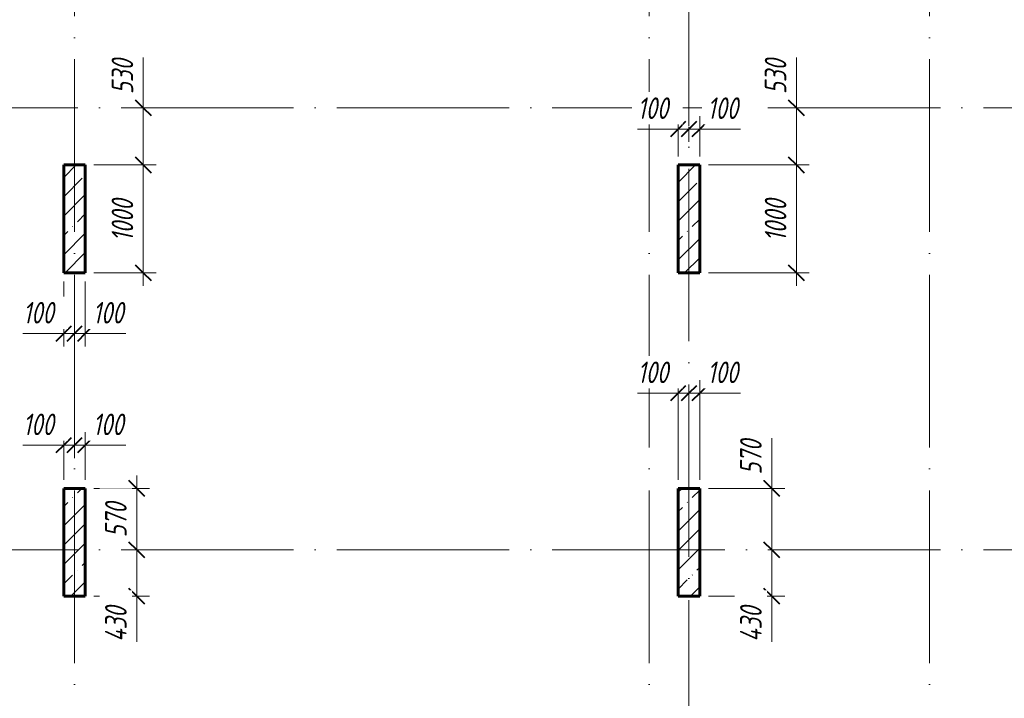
# Model space of a CAD drawing. Header units: millimetres. Extents: x 6092 to 73550, y -4371 to 20491.
# Tile 6 of 24: x 21792 to 30925, y 1923 to 8218. Entities that reach past the tile are written whole.
import ezdxf

# ---------------------------------------------------------------- set-up
doc = ezdxf.new("R2010")
doc.units = ezdxf.units.MM
doc.linetypes.add('ADSK_Линия сетки', pattern=[2000, 1600, -200, 0, -200])
for name, color, linetype, lineweight in [('A-____-____-DIMS', 211, 'Continuous', 9), ('A-____-____-DIMS-80', 211, 'Continuous', 9), ('S-COLS-____-MCUT', 52, 'Continuous', 40), ('S-COLS-____-OTLN', 52, 'Continuous', 18), ('S-GRID-____-OTLN', 1, 'Continuous', 9)]:
    doc.layers.add(name, color=color, linetype=linetype, lineweight=lineweight)
doc.styles.add('GOST Common_I_1', font='GOST_Common Italic.ttf', dxfattribs={"width": 0.8, "height": 200})
doc.dimstyles.new('ADSK_Округление_5мм__Узкий_', dxfattribs={"dimscale": 304.8, "dimtxt": 0.659918, "dimasz": 0.472441, "dimexe": 0.393701, "dimexo": 0.000861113, "dimgap": 0.104987, "dimtad": 1, "dimdec": 0, "dimlfac": 304.8, "dimrnd": 5, "dimdsep": 46, "dimtxsty": 'GOST Common_I_1', "dimblk1": 'OBLIQUE', "dimblk2": 'OBLIQUE', "dimsah": 1, "dimcen": 0.09, "dimdle": 0.393701, "dimazin": 0, "dimtfac": 1, "dimtdec": 4, "dimtix": 1, "dimtmove": 1, "dimatfit": 3, "dimfxl": 1, "dimtvp": 1, "dimtfill": 1, "dimtolj": 1, "dimtzin": 0, "dimlwd": 20, "dimlwe": 20, "dimarcsym": 2})
doc.dimstyles.new('ADSK_Округление_5мм__Узкий__1', dxfattribs={"dimscale": 304.8, "dimtxt": 0.659918, "dimasz": 0.472441, "dimexe": 0.393701, "dimexo": 0.000861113, "dimgap": 0.104987, "dimtad": 1, "dimdec": 0, "dimlfac": 304.8, "dimrnd": 5, "dimdsep": 46, "dimtxsty": 'GOST Common_I_1', "dimblk1": 'OBLIQUE', "dimblk2": 'OBLIQUE', "dimsah": 1, "dimcen": 0.09, "dimdle": 0.393701, "dimazin": 0, "dimtfac": 1, "dimtdec": 4, "dimtix": 1, "dimtmove": 0, "dimatfit": 3, "dimfxl": 1, "dimtvp": 1, "dimtfill": 1, "dimtolj": 1, "dimtzin": 0, "dimlwd": 20, "dimlwe": 20, "dimarcsym": 2})
pattern_1 = [(45, (16130.72, 8588.57), (-179.605, 179.605), []), (45, (16310.33, 8588.57), (-179.605, 179.605), [317.5, -63.5, 2.682, -60.818])]

# ---------------------------------------------------------------- blocks, each defined once
blk = doc.blocks.new('DIMBLOCK177-КЖ1_ПЭ_ВЭ3_Опалубка_Пилоны')
at = {"layer": 'A-____-____-DIMS-80', "lineweight": 40}
for p, q in [((22877.5, 3870), (22805.5, 3942)), ((22877.5, 3870), (22949.5, 3798)), ((22877.5, 3300), (22805.5, 3372)), ((22877.5, 3300), (22949.5, 3228))]:
    blk.add_line(p, q, dxfattribs=at)
at = {"layer": 'A-____-____-DIMS-80', "lineweight": 20}
for p, q in [((22877.5, 3990), (22877.5, 3300)), ((22877.5, 3870), (22480, 3870)), ((22877.5, 3870), (22997.5, 3870)), ((22877.5, 3300), (22757.5, 3300)), ((22877.5, 3300), (22899.3, 3300))]:
    blk.add_line(p, q, dxfattribs=at)
at = {"layer": 'A-____-____-DIMS-80', "color": 0, "lineweight": 20, "insert": (22584.1, 3416.2), "char_height": 200, "width": 405.013, "attachment_point": 1, "rotation": 90, "line_spacing_factor": 1.022761, "style": 'GOST Common_I_1', "bg_fill": 3, "box_fill_scale": 1.25, "bg_fill_color": 256, "bg_fill_true_color": 13158600, "bg_fill_transparency": 0}
blk.add_mtext('570', dxfattribs=at)
blk = doc.blocks.new('_Oblique')
at = {"color": 0, "linetype": 'ByBlock', "lineweight": -2}
blk.add_line((-0.5, -0.5), (0.5, 0.5), dxfattribs=at)
blk = doc.blocks.new('DIMBLOCK178-КЖ1_ПЭ_ВЭ3_Опалубка_Пилоны')
at = {"layer": 'A-____-____-DIMS-80', "lineweight": 20}
for p, q in [((22877.5, 3300), (22757.5, 3300)), ((22877.5, 3300), (22877.5, 2750)), ((22877.5, 3300), (22899.3, 3300)), ((22877.5, 2842.8), (22877.5, 3085)), ((22877.5, 2870), (22480, 2870)), ((22877.5, 2870), (22997.5, 2870)), ((22877.5, 2448.2), (22877.5, 2842.8))]:
    blk.add_line(p, q, dxfattribs=at)
at = {"layer": 'A-____-____-DIMS-80', "lineweight": 40}
for p, q in [((22877.5, 3300), (22805.5, 3372)), ((22877.5, 3300), (22949.5, 3228)), ((22877.5, 2870), (22805.5, 2942)), ((22877.5, 2870), (22949.5, 2798))]:
    blk.add_line(p, q, dxfattribs=at)
at = {"layer": 'A-____-____-DIMS-80', "color": 0, "lineweight": 20, "insert": (22584.1, 2448.2), "char_height": 200, "width": 425.469, "attachment_point": 1, "rotation": 90, "line_spacing_factor": 1.022761, "style": 'GOST Common_I_1', "bg_fill": 3, "box_fill_scale": 1.25, "bg_fill_color": 256, "bg_fill_true_color": 13158600, "bg_fill_transparency": 0}
blk.add_mtext('430', dxfattribs=at)
blk = doc.blocks.new('DIMBLOCK179-КЖ1_ПЭ_ВЭ3_Опалубка_Пилоны')
at = {"layer": 'A-____-____-DIMS-80', "lineweight": 20}
for p, q in [((22200, 4270.6), (22200, 4390.6)), ((21822.7, 4270.6), (22169.6, 4270.6)), ((22080, 4270.6), (22300, 4270.6)), ((22169.6, 4270.6), (22250, 4270.6)), ((22200, 4270.6), (22200, 3950)), ((22300, 4270.6), (22300, 4292.5)), ((22300, 4270.6), (22300, 4150.6))]:
    blk.add_line(p, q, dxfattribs=at)
at = {"layer": 'A-____-____-DIMS-80', "lineweight": 40}
for p, q in [((22200, 4270.6), (22272, 4342.6)), ((22300, 4270.6), (22372, 4342.6)), ((22200, 4270.6), (22128, 4198.6)), ((22300, 4270.6), (22228, 4198.6))]:
    blk.add_line(p, q, dxfattribs=at)
at = {"layer": 'A-____-____-DIMS-80', "color": 0, "lineweight": 20, "insert": (21822.7, 4564), "char_height": 200, "width": 368.194, "attachment_point": 1, "line_spacing_factor": 1.022761, "style": 'GOST Common_I_1', "bg_fill": 3, "box_fill_scale": 1.25, "bg_fill_color": 256, "bg_fill_true_color": 13158600, "bg_fill_transparency": 0}
blk.add_mtext('100', dxfattribs=at)
blk = doc.blocks.new('DIMBLOCK180-КЖ1_ПЭ_ВЭ3_Опалубка_Пилоны')
at = {"layer": 'A-____-____-DIMS-80', "lineweight": 20}
for p, q in [((22400, 4270.6), (22400, 4390.6)), ((22300, 4270.6), (22300, 4292.5)), ((22300, 4270.6), (22520, 4270.6)), ((22300, 4270.6), (22300, 4150.6)), ((22430.4, 4270.6), (22350, 4270.6)), ((22400, 4270.6), (22400, 3950)), ((22777.3, 4270.6), (22430.4, 4270.6))]:
    blk.add_line(p, q, dxfattribs=at)
at = {"layer": 'A-____-____-DIMS-80', "lineweight": 40}
for p, q in [((22300, 4270.6), (22372, 4342.6)), ((22400, 4270.6), (22472, 4342.6)), ((22300, 4270.6), (22228, 4198.6)), ((22400, 4270.6), (22328, 4198.6))]:
    blk.add_line(p, q, dxfattribs=at)
at = {"layer": 'A-____-____-DIMS-80', "color": 0, "lineweight": 20, "insert": (22470.4, 4564), "char_height": 200, "width": 368.194, "attachment_point": 1, "line_spacing_factor": 1.022761, "style": 'GOST Common_I_1', "bg_fill": 3, "box_fill_scale": 1.25, "bg_fill_color": 256, "bg_fill_true_color": 13158600, "bg_fill_transparency": 0}
blk.add_mtext('100', dxfattribs=at)
blk = doc.blocks.new('DIMBLOCK196-КЖ1_ПЭ_ВЭ3_Опалубка_Пилоны')
at = {"layer": 'A-____-____-DIMS-80', "lineweight": 20}
for p, q in [((22938.2, 7865.8), (22938.2, 7488.2)), ((22938.2, 7520), (22938.2, 6870)), ((22938.2, 7400), (22818.2, 7400)), ((22938.2, 7488.2), (22938.2, 7135)), ((22938.2, 7400), (22960, 7400)), ((22938.2, 6870), (22480, 6870)), ((22938.2, 6870), (23058.2, 6870))]:
    blk.add_line(p, q, dxfattribs=at)
at = {"layer": 'A-____-____-DIMS-80', "lineweight": 40}
for p, q in [((22938.2, 7400), (22866.2, 7472)), ((22938.2, 7400), (23010.2, 7328)), ((22938.2, 6870), (22866.2, 6942)), ((22938.2, 6870), (23010.2, 6798))]:
    blk.add_line(p, q, dxfattribs=at)
at = {"layer": 'A-____-____-DIMS-80', "color": 0, "lineweight": 20, "insert": (22644.8, 7528.2), "char_height": 200, "width": 405.013, "attachment_point": 1, "rotation": 90, "line_spacing_factor": 1.022761, "style": 'GOST Common_I_1', "bg_fill": 3, "box_fill_scale": 1.25, "bg_fill_color": 256, "bg_fill_true_color": 13158600, "bg_fill_transparency": 0}
blk.add_mtext('530', dxfattribs=at)
blk = doc.blocks.new('DIMBLOCK197-КЖ1_ПЭ_ВЭ3_Опалубка_Пилоны')
at = {"layer": 'A-____-____-DIMS-80', "lineweight": 40}
for p, q in [((22938.2, 6870), (22866.2, 6942)), ((22938.2, 6870), (23010.2, 6798)), ((22938.2, 5870), (22866.2, 5942)), ((22938.2, 5870), (23010.2, 5798))]:
    blk.add_line(p, q, dxfattribs=at)
at = {"layer": 'A-____-____-DIMS-80', "lineweight": 20}
for p, q in [((22938.2, 6870), (22480, 6870)), ((22938.2, 6870), (22938.2, 5750)), ((22938.2, 6870), (23058.2, 6870)), ((22938.2, 5870), (22480, 5870)), ((22938.2, 5870), (23058.2, 5870))]:
    blk.add_line(p, q, dxfattribs=at)
at = {"layer": 'A-____-____-DIMS-80', "color": 0, "lineweight": 20, "insert": (22644.8, 6160.3), "char_height": 200, "width": 503.198, "attachment_point": 1, "rotation": 90, "line_spacing_factor": 1.022761, "style": 'GOST Common_I_1', "bg_fill": 3, "box_fill_scale": 1.25, "bg_fill_color": 256, "bg_fill_true_color": 13158600, "bg_fill_transparency": 0}
blk.add_mtext('1000', dxfattribs=at)
blk = doc.blocks.new('DIMBLOCK198-КЖ1_ПЭ_ВЭ3_Опалубка_Пилоны')
at = {"layer": 'A-____-____-DIMS-80', "lineweight": 20}
for p, q in [((22200, 5306.3), (22200, 5790)), ((21822.7, 5306.3), (22169.6, 5306.3)), ((22080, 5306.3), (22300, 5306.3)), ((22169.6, 5306.3), (22250, 5306.3)), ((22200, 5306.3), (22200, 5186.3)), ((22300, 5306.3), (22300, 5328.1)), ((22300, 5306.3), (22300, 5186.3))]:
    blk.add_line(p, q, dxfattribs=at)
at = {"layer": 'A-____-____-DIMS-80', "lineweight": 40}
for p, q in [((22200, 5306.3), (22128, 5234.3)), ((22200, 5306.3), (22272, 5378.3)), ((22300, 5306.3), (22228, 5234.3)), ((22300, 5306.3), (22372, 5378.3))]:
    blk.add_line(p, q, dxfattribs=at)
at = {"layer": 'A-____-____-DIMS-80', "color": 0, "lineweight": 20, "insert": (21822.7, 5599.6), "char_height": 200, "width": 368.194, "attachment_point": 1, "line_spacing_factor": 1.022761, "style": 'GOST Common_I_1', "bg_fill": 3, "box_fill_scale": 1.25, "bg_fill_color": 256, "bg_fill_true_color": 13158600, "bg_fill_transparency": 0}
blk.add_mtext('100', dxfattribs=at)
blk = doc.blocks.new('DIMBLOCK199-КЖ1_ПЭ_ВЭ3_Опалубка_Пилоны')
at = {"layer": 'A-____-____-DIMS-80', "lineweight": 20}
for p, q in [((22400, 5306.3), (22400, 5790)), ((22300, 5306.3), (22300, 5328.1)), ((22300, 5306.3), (22520, 5306.3)), ((22300, 5306.3), (22300, 5186.3)), ((22430.4, 5306.3), (22350, 5306.3)), ((22400, 5306.3), (22400, 5186.3)), ((22777.3, 5306.3), (22430.4, 5306.3))]:
    blk.add_line(p, q, dxfattribs=at)
at = {"layer": 'A-____-____-DIMS-80', "lineweight": 40}
for p, q in [((22300, 5306.3), (22228, 5234.3)), ((22300, 5306.3), (22372, 5378.3)), ((22400, 5306.3), (22328, 5234.3)), ((22400, 5306.3), (22472, 5378.3))]:
    blk.add_line(p, q, dxfattribs=at)
at = {"layer": 'A-____-____-DIMS-80', "color": 0, "lineweight": 20, "insert": (22470.4, 5599.6), "char_height": 200, "width": 368.194, "attachment_point": 1, "line_spacing_factor": 1.022761, "style": 'GOST Common_I_1', "bg_fill": 3, "box_fill_scale": 1.25, "bg_fill_color": 256, "bg_fill_true_color": 13158600, "bg_fill_transparency": 0}
blk.add_mtext('100', dxfattribs=at)
blk = doc.blocks.new('DIMBLOCK285-КЖ1_ПЭ_ВЭ3_Опалубка_Пилоны')
at = {"layer": 'A-____-____-DIMS-80', "lineweight": 20}
for p, q in [((27900, 7203.7), (27900, 7323.7)), ((28000, 7203.7), (28000, 7225.5)), ((27522.7, 7203.7), (27869.6, 7203.7)), ((27780, 7203.7), (28000, 7203.7)), ((27869.6, 7203.7), (27950, 7203.7)), ((27900, 7203.7), (27900, 6950)), ((28000, 7203.7), (28000, 7083.7))]:
    blk.add_line(p, q, dxfattribs=at)
at = {"layer": 'A-____-____-DIMS-80', "lineweight": 40}
for p, q in [((27900, 7203.7), (27972, 7275.7)), ((28000, 7203.7), (28072, 7275.7)), ((27900, 7203.7), (27828, 7131.7)), ((28000, 7203.7), (27928, 7131.7))]:
    blk.add_line(p, q, dxfattribs=at)
at = {"layer": 'A-____-____-DIMS-80', "color": 0, "lineweight": 20, "insert": (27522.7, 7497.1), "char_height": 200, "width": 368.194, "attachment_point": 1, "line_spacing_factor": 1.022761, "style": 'GOST Common_I_1', "bg_fill": 3, "box_fill_scale": 1.25, "bg_fill_color": 256, "bg_fill_true_color": 13158600, "bg_fill_transparency": 0}
blk.add_mtext('100', dxfattribs=at)
blk = doc.blocks.new('DIMBLOCK286-КЖ1_ПЭ_ВЭ3_Опалубка_Пилоны')
at = {"layer": 'A-____-____-DIMS-80', "lineweight": 20}
for p, q in [((28100, 7203.7), (28100, 7323.7)), ((28000, 7203.7), (28000, 7225.5)), ((28000, 7203.7), (28220, 7203.7)), ((28000, 7203.7), (28000, 7083.7)), ((28130.4, 7203.7), (28050, 7203.7)), ((28100, 7203.7), (28100, 6950)), ((28477.3, 7203.7), (28130.4, 7203.7))]:
    blk.add_line(p, q, dxfattribs=at)
at = {"layer": 'A-____-____-DIMS-80', "lineweight": 40}
for p, q in [((28000, 7203.7), (28072, 7275.7)), ((28100, 7203.7), (28172, 7275.7)), ((28000, 7203.7), (27928, 7131.7)), ((28100, 7203.7), (28028, 7131.7))]:
    blk.add_line(p, q, dxfattribs=at)
at = {"layer": 'A-____-____-DIMS-80', "color": 0, "lineweight": 20, "insert": (28170.4, 7497.1), "char_height": 200, "width": 368.194, "attachment_point": 1, "line_spacing_factor": 1.022761, "style": 'GOST Common_I_1', "bg_fill": 3, "box_fill_scale": 1.25, "bg_fill_color": 256, "bg_fill_true_color": 13158600, "bg_fill_transparency": 0}
blk.add_mtext('100', dxfattribs=at)
blk = doc.blocks.new('DIMBLOCK287-КЖ1_ПЭ_ВЭ3_Опалубка_Пилоны')
at = {"layer": 'A-____-____-DIMS-80', "lineweight": 20}
for p, q in [((28996.6, 7865.8), (28996.6, 7488.2)), ((28996.6, 7520), (28996.6, 6870)), ((28996.6, 7400), (28876.6, 7400)), ((28996.6, 7488.2), (28996.6, 7135)), ((28996.6, 7400), (29018.4, 7400)), ((28996.6, 6870), (28180, 6870)), ((28996.6, 6870), (29116.6, 6870))]:
    blk.add_line(p, q, dxfattribs=at)
at = {"layer": 'A-____-____-DIMS-80', "lineweight": 40}
for p, q in [((28996.6, 7400), (28924.6, 7472)), ((28996.6, 7400), (29068.6, 7328)), ((28996.6, 6870), (28924.6, 6942)), ((28996.6, 6870), (29068.6, 6798))]:
    blk.add_line(p, q, dxfattribs=at)
at = {"layer": 'A-____-____-DIMS-80', "color": 0, "lineweight": 20, "insert": (28703.3, 7528.2), "char_height": 200, "width": 405.013, "attachment_point": 1, "rotation": 90, "line_spacing_factor": 1.022761, "style": 'GOST Common_I_1', "bg_fill": 3, "box_fill_scale": 1.25, "bg_fill_color": 256, "bg_fill_true_color": 13158600, "bg_fill_transparency": 0}
blk.add_mtext('530', dxfattribs=at)
blk = doc.blocks.new('DIMBLOCK288-КЖ1_ПЭ_ВЭ3_Опалубка_Пилоны')
at = {"layer": 'A-____-____-DIMS-80', "lineweight": 40}
for p, q in [((28996.6, 6870), (28924.6, 6942)), ((28996.6, 6870), (29068.6, 6798)), ((28996.6, 5870), (28924.6, 5942)), ((28996.6, 5870), (29068.6, 5798))]:
    blk.add_line(p, q, dxfattribs=at)
at = {"layer": 'A-____-____-DIMS-80', "lineweight": 20}
for p, q in [((28996.6, 6870), (28180, 6870)), ((28996.6, 6870), (28996.6, 5750)), ((28996.6, 6870), (29116.6, 6870)), ((28996.6, 5870), (28180, 5870)), ((28996.6, 5870), (29116.6, 5870))]:
    blk.add_line(p, q, dxfattribs=at)
at = {"layer": 'A-____-____-DIMS-80', "color": 0, "lineweight": 20, "insert": (28703.3, 6160.3), "char_height": 200, "width": 503.198, "attachment_point": 1, "rotation": 90, "line_spacing_factor": 1.022761, "style": 'GOST Common_I_1', "bg_fill": 3, "box_fill_scale": 1.25, "bg_fill_color": 256, "bg_fill_true_color": 13158600, "bg_fill_transparency": 0}
blk.add_mtext('1000', dxfattribs=at)
blk = doc.blocks.new('DIMBLOCK289-КЖ1_ПЭ_ВЭ3_Опалубка_Пилоны')
at = {"layer": 'A-____-____-DIMS-80', "lineweight": 20}
for p, q in [((27900, 4753.6), (27900, 4873.6)), ((27522.7, 4753.6), (27869.6, 4753.6)), ((27780, 4753.6), (28000, 4753.6)), ((27869.6, 4753.6), (27950, 4753.6)), ((27900, 4753.6), (27900, 3950)), ((28000, 4753.6), (28000, 4775.4)), ((28000, 4753.6), (28000, 4633.6))]:
    blk.add_line(p, q, dxfattribs=at)
at = {"layer": 'A-____-____-DIMS-80', "lineweight": 40}
for p, q in [((27900, 4753.6), (27828, 4681.6)), ((27900, 4753.6), (27972, 4825.6)), ((28000, 4753.6), (27928, 4681.6)), ((28000, 4753.6), (28072, 4825.6))]:
    blk.add_line(p, q, dxfattribs=at)
at = {"layer": 'A-____-____-DIMS-80', "color": 0, "lineweight": 20, "insert": (27522.7, 5047), "char_height": 200, "width": 368.194, "attachment_point": 1, "line_spacing_factor": 1.022761, "style": 'GOST Common_I_1', "bg_fill": 3, "box_fill_scale": 1.25, "bg_fill_color": 256, "bg_fill_true_color": 13158600, "bg_fill_transparency": 0}
blk.add_mtext('100', dxfattribs=at)
blk = doc.blocks.new('DIMBLOCK290-КЖ1_ПЭ_ВЭ3_Опалубка_Пилоны')
at = {"layer": 'A-____-____-DIMS-80', "lineweight": 20}
for p, q in [((28100, 4753.6), (28100, 4873.6)), ((28000, 4753.6), (28000, 4775.4)), ((28000, 4753.6), (28220, 4753.6)), ((28000, 4753.6), (28000, 4633.6)), ((28130.4, 4753.6), (28050, 4753.6)), ((28100, 4753.6), (28100, 3950)), ((28477.3, 4753.6), (28130.4, 4753.6))]:
    blk.add_line(p, q, dxfattribs=at)
at = {"layer": 'A-____-____-DIMS-80', "lineweight": 40}
for p, q in [((28000, 4753.6), (27928, 4681.6)), ((28000, 4753.6), (28072, 4825.6)), ((28100, 4753.6), (28028, 4681.6)), ((28100, 4753.6), (28172, 4825.6))]:
    blk.add_line(p, q, dxfattribs=at)
at = {"layer": 'A-____-____-DIMS-80', "color": 0, "lineweight": 20, "insert": (28170.4, 5047), "char_height": 200, "width": 368.194, "attachment_point": 1, "line_spacing_factor": 1.022761, "style": 'GOST Common_I_1', "bg_fill": 3, "box_fill_scale": 1.25, "bg_fill_color": 256, "bg_fill_true_color": 13158600, "bg_fill_transparency": 0}
blk.add_mtext('100', dxfattribs=at)
blk = doc.blocks.new('DIMBLOCK291-КЖ1_ПЭ_ВЭ3_Опалубка_Пилоны')
at = {"layer": 'A-____-____-DIMS-80', "lineweight": 40}
for p, q in [((28767.9, 3300), (28695.9, 3372)), ((28767.9, 3300), (28839.9, 3228)), ((28767.9, 2870), (28695.9, 2942)), ((28767.9, 2870), (28839.9, 2798))]:
    blk.add_line(p, q, dxfattribs=at)
at = {"layer": 'A-____-____-DIMS-80', "lineweight": 20}
for p, q in [((28767.9, 3300), (28746.1, 3300)), ((28767.9, 2750), (28767.9, 3300)), ((28767.9, 3300), (28887.9, 3300)), ((28767.9, 2842.8), (28767.9, 3085)), ((28767.9, 2870), (28180, 2870)), ((28767.9, 2870), (28887.9, 2870)), ((28767.9, 2448.2), (28767.9, 2842.8))]:
    blk.add_line(p, q, dxfattribs=at)
at = {"layer": 'A-____-____-DIMS-80', "color": 0, "lineweight": 20, "insert": (28474.5, 2448.2), "char_height": 200, "width": 425.469, "attachment_point": 1, "rotation": 90, "line_spacing_factor": 1.022761, "style": 'GOST Common_I_1', "bg_fill": 3, "box_fill_scale": 1.25, "bg_fill_color": 256, "bg_fill_true_color": 13158600, "bg_fill_transparency": 0}
blk.add_mtext('430', dxfattribs=at)
blk = doc.blocks.new('DIMBLOCK292-КЖ1_ПЭ_ВЭ3_Опалубка_Пилоны')
at = {"layer": 'A-____-____-DIMS-80', "lineweight": 20}
for p, q in [((28767.9, 4335.8), (28767.9, 3958.2)), ((28767.9, 3300), (28767.9, 3990)), ((28767.9, 3958.2), (28767.9, 3585)), ((28767.9, 3870), (28180, 3870)), ((28767.9, 3870), (28887.9, 3870)), ((28767.9, 3300), (28746.1, 3300)), ((28767.9, 3300), (28887.9, 3300))]:
    blk.add_line(p, q, dxfattribs=at)
at = {"layer": 'A-____-____-DIMS-80', "lineweight": 40}
for p, q in [((28767.9, 3870), (28695.9, 3942)), ((28767.9, 3870), (28839.9, 3798)), ((28767.9, 3300), (28695.9, 3372)), ((28767.9, 3300), (28839.9, 3228))]:
    blk.add_line(p, q, dxfattribs=at)
at = {"layer": 'A-____-____-DIMS-80', "color": 0, "lineweight": 20, "insert": (28474.5, 3998.2), "char_height": 200, "width": 405.013, "attachment_point": 1, "rotation": 90, "line_spacing_factor": 1.022761, "style": 'GOST Common_I_1', "bg_fill": 3, "box_fill_scale": 1.25, "bg_fill_color": 256, "bg_fill_true_color": 13158600, "bg_fill_transparency": 0}
blk.add_mtext('570', dxfattribs=at)

msp = doc.modelspace()

# ---------------------------------------------------------------- hatches: boundary and pattern name
at = {"layer": 'S-COLS-____-OTLN', "lineweight": 9}
h = msp.add_hatch(dxfattribs=at)
h.set_pattern_fill('FP_1', color=256, style=0, pattern_type=2)
h.set_pattern_definition(pattern_1)
h.paths.add_polyline_path([(22400, 5870), (22400, 6870), (22200, 6870), (22200, 5870)])
h = msp.add_hatch(dxfattribs=at)
h.set_pattern_fill('FP_1', color=256, style=0, pattern_type=2)
h.set_pattern_definition(pattern_1)
h.paths.add_polyline_path([(28100, 5870), (28100, 6870), (27900, 6870), (27900, 5870)])
h = msp.add_hatch(dxfattribs=at)
h.set_pattern_fill('FP_1', color=256, style=0, pattern_type=2)
h.set_pattern_definition(pattern_1)
h.paths.add_polyline_path([(22400, 2869.9996), (22400, 3869.9996), (22200, 3869.9996), (22200, 2869.9996)])
h = msp.add_hatch(dxfattribs=at)
h.set_pattern_fill('FP_1', color=256, style=0, pattern_type=2)
h.set_pattern_definition(pattern_1)
h.paths.add_polyline_path([(28100, 2869.9996), (28100, 3869.9996), (27900, 3869.9996), (27900, 2869.9996)])

# ---------------------------------------------------------------- linework, layer by layer
at = {"layer": 'S-COLS-____-MCUT', "lineweight": 60}
for p, q in [((22400, 6870), (22200, 6870)), ((22200, 6870), (22200, 5870)), ((22400, 5870), (22400, 6870)), ((28100, 6870), (27900, 6870)), ((27900, 6870), (27900, 5870)), ((28100, 5870), (28100, 6870)), ((22200, 5870), (22400, 5870)), ((27900, 5870), (28100, 5870)), ((22400, 3869.9996), (22200, 3869.9996)), ((22200, 3869.9996), (22200, 2869.9996)), ((22400, 2869.9996), (22400, 3869.9996)), ((28100, 3869.9996), (27900, 3869.9996)), ((27900, 3869.9996), (27900, 2869.9996)), ((28100, 2869.9996), (28100, 3869.9996)), ((22200, 2869.9996), (22400, 2869.9996)), ((27900, 2869.9996), (28100, 2869.9996))]:
    msp.add_line(p, q, dxfattribs=at)
at = {"layer": 'S-GRID-____-OTLN', "linetype": 'ADSK_Линия сетки'}
for p, q in [((22300, 19851.1002), (22300, -3717.186)), ((27630, 19851.1002), (27630, -3717.186)), ((30230, 19851.1002), (30230, -3717.186)), ((28000, 18835.1002), (28000, -2701.186)), ((6731.5249, 7400), (72652.3528, 7400)), ((6731.5249, 3300), (72652.3528, 3300))]:
    msp.add_line(p, q, dxfattribs=at)

# ---------------------------------------------------------------- next in the draw order: dimensions: what is measured, and where the dimension line sits
at = {"layer": 'A-____-____-DIMS', "lineweight": 20}
for base, p1, p2, override, picture, middle in [((22938.2052, 6870), (23040.0286, 7400), (22400, 6870), {"dimpost": '<>', "dimfxl": 830.985333}, 'DIMBLOCK196-КЖ1_ПЭ_ВЭ3_Опалубка_Пилоны', (22778.1729, 7730.7511)), ((28767.8826, 3300), (28100, 2869.9996), (28666.0592, 3300), {"dimpost": '<>', "dimfxl": 710.860988}, 'DIMBLOCK291-КЖ1_ПЭ_ВЭ3_Опалубка_Пилоны', (28607.8502, 2660.9815))]:
    dim = msp.add_linear_dim(base=base, p1=p1, p2=p2, angle=90, dimstyle='ADSK_Округление_5мм__Узкий_', override=override, dxfattribs=at)
    dim.commit()
    dim.dimension.update_dxf_attribs({"geometry": picture, "text_midpoint": middle, "dimtype": 160, "text_rotation": 90})
for base, p1, p2, override, picture, middle in [((28000, 7203.7042), (27900, 6870), (28000, 7305.5276), {"dimpost": '<>', "dimfxl": 446.860441}, 'DIMBLOCK285-КЖ1_ПЭ_ВЭ3_Опалубка_Пилоны', (27706.8304, 7363.7365)), ((28000, 4753.6024), (27900, 3869.9996), (28000, 4855.4258), {"dimpost": '<>', "dimfxl": 990.487108}, 'DIMBLOCK289-КЖ1_ПЭ_ВЭ3_Опалубка_Пилоны', (27706.8304, 4913.6347))]:
    dim = msp.add_linear_dim(base=base, p1=p1, p2=p2, dimstyle='ADSK_Округление_5мм__Узкий_', override=override, dxfattribs=at)
    dim.commit()
    dim.dimension.update_dxf_attribs({"geometry": picture, "text_midpoint": middle, "dimtype": 160})
dim = msp.add_linear_dim(base=(22877.4767, 3300), p1=(22400, 3869.9996), p2=(22979.3001, 3300), angle=90, dimstyle='ADSK_Округление_5мм__Узкий__1', override={"dimpost": '<>', "dimfxl": 812.704233}, dxfattribs=at)
dim.commit()
dim.dimension.update_dxf_attribs({"geometry": 'DIMBLOCK177-КЖ1_ПЭ_ВЭ3_Опалубка_Пилоны', "text_midpoint": (22744.1889, 3584.9998)})

# ---------------------------------------------------------------- next in the draw order: dimensions: what is measured, and where the dimension line sits
for base, p1, p2, override, picture, middle in [((28100, 7203.7042), (28000, 7305.5276), (28100, 6870), {"dimpost": '<>', "dimfxl": 446.860441}, 'DIMBLOCK286-КЖ1_ПЭ_ВЭ3_Опалубка_Пилоны', (28354.5353, 7363.7365)), ((28100, 4753.6024), (28000, 4855.4258), (28100, 3869.9996), {"dimpost": '<>', "dimfxl": 990.487108}, 'DIMBLOCK290-КЖ1_ПЭ_ВЭ3_Опалубка_Пилоны', (28354.5353, 4913.6347)), ((22300, 4270.6291), (22200, 3869.9996), (22300, 4372.4525), {"dimpost": '<>', "dimfxl": 512.307408}, 'DIMBLOCK179-КЖ1_ПЭ_ВЭ3_Опалубка_Пилоны', (22006.8304, 4430.6614))]:
    dim = msp.add_linear_dim(base=base, p1=p1, p2=p2, dimstyle='ADSK_Округление_5мм__Узкий_', override=override, dxfattribs=at)
    dim.commit()
    dim.dimension.update_dxf_attribs({"geometry": picture, "text_midpoint": middle, "dimtype": 160})
dim = msp.add_linear_dim(base=(22938.2052, 5870), p1=(22400, 6870), p2=(22400, 5870), angle=90, dimstyle='ADSK_Округление_5мм__Узкий__1', override={"dimpost": '<>', "dimfxl": 1000}, dxfattribs=at)
dim.commit()
dim.dimension.update_dxf_attribs({"geometry": 'DIMBLOCK197-КЖ1_ПЭ_ВЭ3_Опалубка_Пилоны', "text_midpoint": (22806.2052, 6370)})
dim = msp.add_linear_dim(base=(22877.4767, 2869.9996), p1=(22979.3001, 3300), p2=(22400, 2869.9996), angle=90, dimstyle='ADSK_Округление_5мм__Узкий_', override={"dimpost": '<>', "dimfxl": 721.449214}, dxfattribs=at)
dim.commit()
dim.dimension.update_dxf_attribs({"geometry": 'DIMBLOCK178-КЖ1_ПЭ_ВЭ3_Опалубка_Пилоны', "text_midpoint": (22717.4444, 2660.9815), "dimtype": 160, "text_rotation": 90})

# ---------------------------------------------------------------- next in the draw order: dimensions: what is measured, and where the dimension line sits
for base, p1, p2, override, picture, middle in [((28996.6159, 6870), (29098.4393, 7400), (28100, 6870), {"dimpost": '<>', "dimfxl": 1130.389771}, 'DIMBLOCK287-КЖ1_ПЭ_ВЭ3_Опалубка_Пилоны', (28836.5836, 7730.7511)), ((28767.8826, 3869.9996), (28666.0592, 3300), (28100, 3869.9996), {"dimpost": '<>', "dimfxl": 803.319704}, 'DIMBLOCK292-КЖ1_ПЭ_ВЭ3_Опалубка_Пилоны', (28607.8502, 4200.7507))]:
    dim = msp.add_linear_dim(base=base, p1=p1, p2=p2, angle=90, dimstyle='ADSK_Округление_5мм__Узкий_', override=override, dxfattribs=at)
    dim.commit()
    dim.dimension.update_dxf_attribs({"geometry": picture, "text_midpoint": middle, "dimtype": 160, "text_rotation": 90})
for base, p1, p2, override, picture, middle in [((22300, 5306.2766), (22200, 5870), (22300, 5408.1), {"dimpost": '<>', "dimfxl": 472.600909}, 'DIMBLOCK198-КЖ1_ПЭ_ВЭ3_Опалубка_Пилоны', (22006.8304, 5466.3089)), ((22400, 4270.6291), (22300, 4372.4525), (22400, 3869.9996), {"dimpost": '<>', "dimfxl": 512.307408}, 'DIMBLOCK180-КЖ1_ПЭ_ВЭ3_Опалубка_Пилоны', (22654.5353, 4430.6614))]:
    dim = msp.add_linear_dim(base=base, p1=p1, p2=p2, dimstyle='ADSK_Округление_5мм__Узкий_', override=override, dxfattribs=at)
    dim.commit()
    dim.dimension.update_dxf_attribs({"geometry": picture, "text_midpoint": middle, "dimtype": 160})

# ---------------------------------------------------------------- next in the draw order: dimensions: what is measured, and where the dimension line sits
dim = msp.add_linear_dim(base=(28996.6159, 5870), p1=(28100, 6870), p2=(28100, 5870), angle=90, dimstyle='ADSK_Округление_5мм__Узкий__1', override={"dimpost": '<>', "dimfxl": 1000}, dxfattribs=at)
dim.commit()
dim.dimension.update_dxf_attribs({"geometry": 'DIMBLOCK288-КЖ1_ПЭ_ВЭ3_Опалубка_Пилоны', "text_midpoint": (28864.6159, 6370)})
dim = msp.add_linear_dim(base=(22400, 5306.2766), p1=(22300, 5408.1), p2=(22400, 5870), dimstyle='ADSK_Округление_5мм__Узкий_', override={"dimpost": '<>', "dimfxl": 472.600909}, dxfattribs=at)
dim.commit()
dim.dimension.update_dxf_attribs({"geometry": 'DIMBLOCK199-КЖ1_ПЭ_ВЭ3_Опалубка_Пилоны', "text_midpoint": (22654.5353, 5466.3089), "dimtype": 160})

doc.saveas('drawing.dxf')
